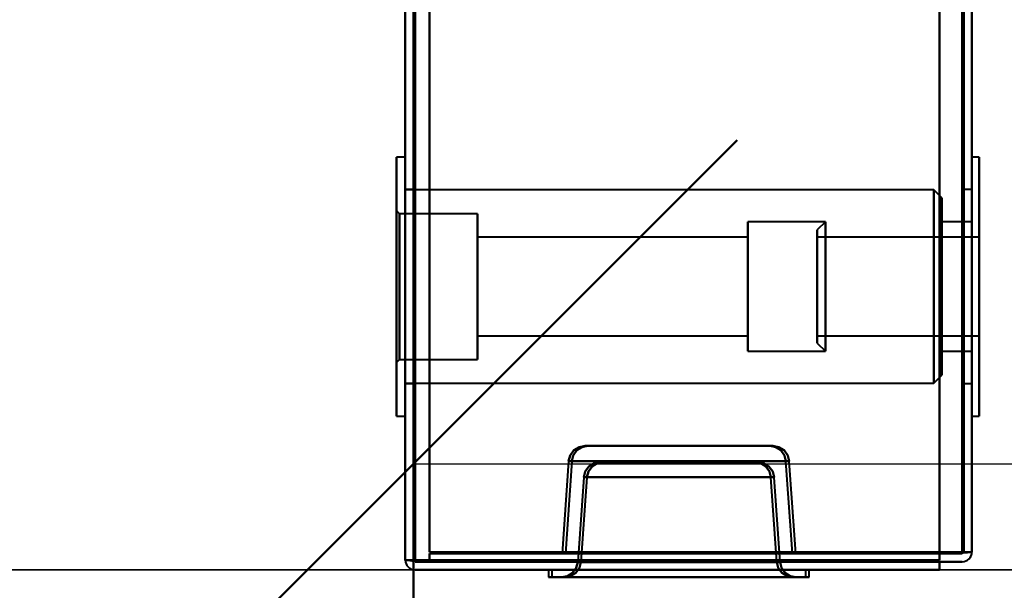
# Model space of a CAD drawing. Header units: millimetres. Extents: x -1321 to 1388, y -120 to 1267.
# Tile 6 of 88: x -479 to -418, y 127 to 162. Entities that reach past the tile are written whole.
import ezdxf

# ---------------------------------------------------------------- set-up
doc = ezdxf.new("R2010")
doc.units = ezdxf.units.MM
for name, color, linetype, lineweight in [('A-ANNO-DIMS', 211, 'Continuous', 30), ('A-ANNO-DIMS-20', 211, 'Continuous', 30), ('A-GENM', 13, 'Continuous', 40), ('G-IMPT', 8, 'Continuous', 40)]:
    doc.layers.add(name, color=color, linetype=linetype, lineweight=lineweight)
doc.styles.add('Arial_1', font='arial.ttf', dxfattribs={"height": 60})
doc.dimstyles.new('Linéaire', dxfattribs={"dimscale": 304.8, "dimtxt": 61.215564, "dimasz": 0.131234, "dimexe": 0.131234, "dimexo": 0.131234, "dimgap": 0.131234, "dimtad": 1, "dimdec": 0, "dimzin": 0, "dimdsep": 46, "dimtxsty": 'Arial_1', "dimblk1": 'OBLIQUE', "dimblk2": 'OBLIQUE', "dimsah": 1, "dimcen": 0.09, "dimazin": 0, "dimtfac": 1, "dimtdec": 4, "dimtix": 1, "dimtmove": 0, "dimatfit": 3, "dimfxl": 1, "dimtvp": 1, "dimtfill": 1, "dimtolj": 1, "dimtzin": 0, "dimarcsym": 2})

# ---------------------------------------------------------------- blocks, each defined once
blk = doc.blocks.new('Maintenance r21 - Maintenance r21-769076-Droite')
at = {"layer": 'A-GENM'}
for p, q in [((-455, 0), (-455, 1098)), ((-455, 1098), (-455, 0))]:
    blk.add_line(p, q, dxfattribs=at)
blk = doc.blocks.new('NEXA 1500 CALQUES_dwg-769064-Droite')
at = {"layer": 'G-IMPT'}
for p, q in [((-455.5, 1097.772), (-455.5, 128.972)), ((-455.5, 1097.772), (-455.5, 128.972)), ((-420.5, 129.472), (-420.5, 1097.272)), ((-420.5, 129.472), (-420.5, 1097.272)), ((-455.5, 153.872), (-456.05, 153.872)), ((-455.5, 153.872), (-456.05, 153.872)), ((-456.05, 153.872), (-456.05, 145.872)), ((-456.05, 153.872), (-456.05, 145.872)), ((-456.05, 137.872), (-456.05, 153.872)), ((-456.05, 145.872), (-456.05, 153.872)), ((-456.05, 137.872), (-456.05, 153.872)), ((-456.05, 145.872), (-456.05, 153.872)), ((-455.5, 153.872), (-455.5, 137.872)), ((-455.5, 153.872), (-455.5, 145.872)), ((-455.5, 153.872), (-455.5, 137.872)), ((-455.5, 153.872), (-455.5, 145.872)), ((-455.5, 145.872), (-455.5, 153.872)), ((-455.5, 145.872), (-455.5, 153.872)), ((-420.05, 153.872), (-420.5, 153.872)), ((-420.05, 153.872), (-420.5, 153.872)), ((-420.5, 137.872), (-420.5, 153.872)), ((-420.5, 145.872), (-420.5, 153.872)), ((-420.5, 137.872), (-420.5, 153.872)), ((-420.5, 145.872), (-420.5, 153.872)), ((-420.5, 153.872), (-420.5, 145.872)), ((-420.5, 153.872), (-420.5, 145.872)), ((-420.05, 145.872), (-420.05, 153.872)), ((-420.05, 145.872), (-420.05, 153.872)), ((-420.05, 153.872), (-420.05, 137.872)), ((-420.05, 153.872), (-420.05, 145.872)), ((-420.05, 153.872), (-420.05, 137.872)), ((-420.05, 153.872), (-420.05, 145.872)), ((-455, 151.872), (-455.5, 151.872)), ((-455, 151.872), (-455.5, 151.872)), ((-455.5, 151.872), (-455.5, 145.872)), ((-455.5, 151.872), (-455.5, 145.872)), ((-422.85, 151.847), (-455.5, 151.847)), ((-422.85, 151.847), (-455.5, 151.847)), ((-455.5, 139.897), (-455.5, 151.847)), ((-455.5, 139.897), (-455.5, 151.847)), ((-455.5, 139.897), (-455.5, 151.847)), ((-455.5, 139.897), (-455.5, 151.847)), ((-455, 145.872), (-455, 151.872)), ((-455, 145.872), (-455, 151.872)), ((-455, 151.872), (-455, 145.872)), ((-455, 151.872), (-455, 145.872)), ((-422.35, 151.347), (-422.85, 151.847)), ((-422.35, 151.347), (-422.85, 151.847)), ((-422.85, 139.897), (-422.85, 151.847)), ((-422.85, 139.897), (-422.85, 151.847)), ((-422.85, 139.897), (-422.85, 151.847)), ((-422.85, 139.897), (-422.85, 151.847)), ((-422.85, 151.847), (-422.85, 139.897)), ((-422.85, 151.847), (-422.85, 139.897)), ((-422.85, 151.847), (-422.85, 139.897)), ((-422.85, 151.847), (-422.85, 139.897)), ((-420.5, 151.872), (-421, 151.872)), ((-420.5, 151.872), (-421, 151.872)), ((-421, 151.872), (-421, 145.872)), ((-421, 151.872), (-421, 145.872)), ((-421, 145.872), (-421, 151.872)), ((-421, 145.872), (-421, 151.872)), ((-420.5, 151.872), (-420.5, 145.872)), ((-420.5, 151.872), (-420.5, 139.872)), ((-420.5, 151.872), (-420.5, 139.872)), ((-420.5, 145.872), (-420.5, 151.872)), ((-420.5, 145.872), (-420.5, 151.872)), ((-420.5, 145.872), (-420.5, 151.872)), ((-422.35, 140.397), (-422.35, 151.347)), ((-422.35, 140.397), (-422.35, 151.347)), ((-422.35, 140.397), (-422.35, 151.347)), ((-422.35, 140.397), (-422.35, 151.347)), ((-422.35, 151.347), (-422.35, 140.397)), ((-422.35, 151.347), (-422.35, 140.397)), ((-422.35, 151.347), (-422.35, 140.397)), ((-422.35, 151.347), (-422.35, 140.397)), ((-455.85, 150.372), (-456.05, 150.572)), ((-455.85, 150.372), (-456.05, 150.572)), ((-456.05, 150.572), (-456.05, 141.172)), ((-456.05, 150.572), (-456.05, 141.172)), ((-456.05, 150.572), (-456.05, 141.172)), ((-456.05, 150.572), (-456.05, 141.172)), ((-456.05, 141.172), (-456.05, 150.572)), ((-456.05, 141.172), (-456.05, 150.572)), ((-456.05, 141.172), (-456.05, 150.572)), ((-456.05, 141.172), (-456.05, 150.572)), ((-451.05, 150.372), (-455.85, 150.372)), ((-451.05, 150.372), (-455.85, 150.372)), ((-455.85, 150.372), (-455.85, 141.372)), ((-455.85, 150.372), (-455.85, 141.372)), ((-455.85, 150.372), (-455.85, 141.372)), ((-455.85, 150.372), (-455.85, 141.372)), ((-455.85, 141.372), (-455.85, 150.372)), ((-455.85, 141.372), (-455.85, 150.372)), ((-455.85, 141.372), (-455.85, 150.372)), ((-455.85, 141.372), (-455.85, 150.372)), ((-451.05, 150.372), (-451.05, 145.872)), ((-451.05, 150.372), (-451.05, 145.872)), ((-451.05, 141.372), (-451.05, 150.372)), ((-451.05, 145.872), (-451.05, 150.372)), ((-451.05, 141.372), (-451.05, 150.372)), ((-451.05, 145.872), (-451.05, 150.372)), ((-429.55, 149.872), (-434.35, 149.872)), ((-429.55, 149.872), (-434.35, 149.872)), ((-434.35, 149.872), (-434.35, 149.741)), ((-434.35, 149.872), (-434.35, 142.004)), ((-434.35, 149.872), (-434.35, 142.004)), ((-434.35, 141.872), (-434.35, 149.872)), ((-434.35, 141.872), (-434.35, 149.872)), ((-434.35, 141.872), (-434.35, 149.872)), ((-434.35, 141.872), (-434.35, 149.872)), ((-434.35, 149.741), (-434.35, 141.872)), ((-434.35, 149.741), (-434.35, 141.872)), ((-429.55, 149.872), (-430.05, 149.372)), ((-429.55, 149.872), (-430.05, 149.372)), ((-429.55, 142.004), (-429.55, 149.872)), ((-429.55, 145.872), (-429.55, 149.872)), ((-429.55, 149.872), (-429.55, 142.004)), ((-429.55, 149.872), (-429.55, 145.872)), ((-429.55, 145.872), (-429.55, 149.741)), ((-429.55, 141.872), (-429.55, 149.741)), ((-429.55, 149.741), (-429.55, 145.872)), ((-429.55, 149.741), (-429.55, 141.872)), ((-420.5, 149.872), (-422.35, 149.872)), ((-420.5, 149.872), (-422.35, 149.872)), ((-422.35, 149.872), (-422.35, 141.872)), ((-422.35, 149.872), (-422.35, 141.872)), ((-422.35, 142.004), (-422.35, 149.872)), ((-422.35, 149.872), (-422.35, 141.872)), ((-422.35, 149.872), (-422.35, 141.872)), ((-422.35, 142.004), (-422.35, 149.872)), ((-422.35, 149.741), (-422.35, 149.872)), ((-422.35, 141.872), (-422.35, 149.741)), ((-422.35, 141.872), (-422.35, 149.741)), ((-420.5, 149.872), (-420.5, 142.004)), ((-420.5, 149.872), (-420.5, 142.004)), ((-420.5, 142.004), (-420.5, 149.872)), ((-420.5, 142.004), (-420.5, 149.872)), ((-420.5, 149.741), (-420.5, 141.872)), ((-420.5, 149.741), (-420.5, 141.872)), ((-420.5, 141.872), (-420.5, 149.741)), ((-420.5, 141.872), (-420.5, 149.741)), ((-430.05, 142.487), (-430.05, 149.372)), ((-430.05, 142.487), (-430.05, 149.372)), ((-430.05, 149.372), (-430.05, 142.487)), ((-430.05, 149.372), (-430.05, 142.487)), ((-430.05, 142.372), (-430.05, 149.257)), ((-430.05, 142.372), (-430.05, 149.257)), ((-430.05, 149.257), (-430.05, 142.372)), ((-430.05, 149.257), (-430.05, 142.372)), ((-434.35, 148.922), (-451.05, 148.922)), ((-434.35, 148.922), (-451.05, 148.922)), ((-451.05, 148.922), (-451.05, 142.922)), ((-451.05, 148.922), (-451.05, 148.822)), ((-451.05, 148.922), (-451.05, 142.922)), ((-451.05, 142.822), (-451.05, 148.922)), ((-451.05, 142.822), (-451.05, 148.922)), ((-451.05, 142.822), (-451.05, 148.922)), ((-451.05, 142.822), (-451.05, 148.922)), ((-451.05, 148.822), (-451.05, 142.822)), ((-451.05, 148.822), (-451.05, 142.822)), ((-434.35, 148.922), (-434.35, 142.822)), ((-434.35, 148.922), (-434.35, 142.822)), ((-434.35, 148.922), (-434.35, 142.822)), ((-434.35, 148.922), (-434.35, 142.822)), ((-434.35, 142.922), (-434.35, 148.922)), ((-434.35, 148.822), (-434.35, 148.922)), ((-434.35, 142.922), (-434.35, 148.922)), ((-434.35, 142.822), (-434.35, 148.822)), ((-434.35, 142.822), (-434.35, 148.822)), ((-420.05, 148.922), (-430.05, 148.922)), ((-420.05, 148.922), (-430.05, 148.922)), ((-430.05, 145.097), (-430.05, 148.922)), ((-430.05, 145.097), (-430.05, 148.922)), ((-430.05, 148.922), (-430.05, 146.647)), ((-430.05, 148.922), (-430.05, 142.922)), ((-430.05, 148.822), (-430.05, 142.822)), ((-430.05, 148.822), (-430.05, 145.097)), ((-420.05, 146.647), (-420.05, 148.922)), ((-420.05, 142.922), (-420.05, 148.922)), ((-420.05, 148.922), (-420.05, 145.097)), ((-420.05, 148.922), (-420.05, 145.097)), ((-420.05, 142.822), (-420.05, 148.822)), ((-420.05, 145.097), (-420.05, 148.822)), ((-430.05, 142.822), (-430.05, 146.647)), ((-430.05, 142.822), (-430.05, 146.647)), ((-430.05, 146.647), (-430.05, 142.922)), ((-420.05, 142.922), (-420.05, 146.647)), ((-420.05, 146.647), (-420.05, 142.822)), ((-420.05, 146.647), (-420.05, 142.822)), ((-456.05, 145.872), (-456.05, 137.872)), ((-456.05, 145.872), (-456.05, 137.872)), ((-456.05, 137.872), (-456.05, 145.872)), ((-456.05, 137.872), (-456.05, 145.872)), ((-455.5, 145.872), (-455.5, 139.872)), ((-455.5, 145.872), (-455.5, 139.872)), ((-455.5, 145.872), (-455.5, 137.872)), ((-455.5, 145.872), (-455.5, 137.872)), ((-455.5, 137.872), (-455.5, 145.872)), ((-455.5, 137.872), (-455.5, 145.872)), ((-455, 139.872), (-455, 145.872)), ((-455, 139.872), (-455, 145.872)), ((-455, 145.872), (-455, 139.872)), ((-455, 145.872), (-455, 139.872)), ((-451.05, 145.872), (-451.05, 141.372)), ((-451.05, 145.872), (-451.05, 141.372)), ((-451.05, 141.372), (-451.05, 145.872)), ((-451.05, 141.372), (-451.05, 145.872)), ((-429.55, 141.872), (-429.55, 145.872)), ((-429.55, 142.004), (-429.55, 145.872)), ((-429.55, 145.872), (-429.55, 141.872)), ((-429.55, 145.872), (-429.55, 142.004)), ((-421, 145.872), (-421, 139.872)), ((-421, 145.872), (-421, 139.872)), ((-421, 139.872), (-421, 145.872)), ((-421, 139.872), (-421, 145.872)), ((-420.5, 145.872), (-420.5, 139.872)), ((-420.5, 139.872), (-420.5, 145.872)), ((-420.5, 139.872), (-420.5, 145.872)), ((-420.5, 137.872), (-420.5, 145.872)), ((-420.5, 137.872), (-420.5, 145.872)), ((-420.5, 145.872), (-420.5, 137.872)), ((-420.5, 145.872), (-420.5, 137.872)), ((-420.05, 137.872), (-420.05, 145.872)), ((-420.05, 137.872), (-420.05, 145.872)), ((-420.05, 145.872), (-420.05, 137.872)), ((-420.05, 145.872), (-420.05, 137.872)), ((-430.05, 145.097), (-430.05, 142.822)), ((-420.05, 142.822), (-420.05, 145.097)), ((-451.05, 142.922), (-451.05, 142.822)), ((-451.05, 142.822), (-434.35, 142.822)), ((-451.05, 142.822), (-434.35, 142.822)), ((-434.35, 142.822), (-434.35, 142.922)), ((-430.05, 142.822), (-420.05, 142.822)), ((-430.05, 142.822), (-420.05, 142.822)), ((-430.05, 142.372), (-429.55, 141.872)), ((-430.05, 142.372), (-429.55, 141.872)), ((-434.35, 142.004), (-434.35, 141.872)), ((-434.35, 141.872), (-429.55, 141.872)), ((-434.35, 141.872), (-429.55, 141.872)), ((-422.35, 141.872), (-422.35, 142.004)), ((-422.35, 141.872), (-420.5, 141.872)), ((-422.35, 141.872), (-420.5, 141.872)), ((-456.05, 141.172), (-455.85, 141.372)), ((-456.05, 141.172), (-455.85, 141.372)), ((-455.85, 141.372), (-451.05, 141.372)), ((-455.85, 141.372), (-451.05, 141.372)), ((-455.5, 139.897), (-422.85, 139.897)), ((-455.5, 139.897), (-422.85, 139.897)), ((-422.85, 139.897), (-422.35, 140.397)), ((-422.85, 139.897), (-422.35, 140.397)), ((-455.5, 139.872), (-455, 139.872)), ((-455.5, 139.872), (-455, 139.872)), ((-421, 139.872), (-420.5, 139.872)), ((-421, 139.872), (-420.5, 139.872)), ((-456.05, 137.872), (-455.5, 137.872)), ((-456.05, 137.872), (-455.5, 137.872)), ((-420.5, 137.872), (-420.05, 137.872)), ((-420.5, 137.872), (-420.05, 137.872)), ((-438.7, 136.022), (-444.417, 136.022)), ((-444.417, 136.022), (-438.7, 136.022)), ((-444.417, 136.022), (-432.983, 136.022)), ((-438.5, 136.022), (-444.217, 136.022)), ((-444.217, 136.022), (-438.5, 136.022)), ((-444.217, 136.022), (-432.783, 136.022)), ((-432.983, 136.022), (-438.7, 136.022)), ((-438.7, 136.022), (-432.983, 136.022)), ((-432.783, 136.022), (-438.5, 136.022)), ((-438.5, 136.022), (-432.783, 136.022)), ((-445.415, 135.092), (-445.815, 129.372)), ((-445.215, 135.092), (-445.615, 129.372)), ((-438.7, 135.092), (-445.415, 135.092)), ((-431.985, 135.092), (-445.415, 135.092)), ((-445.415, 135.092), (-438.7, 135.092)), ((-438.5, 135.092), (-445.215, 135.092)), ((-431.785, 135.092), (-445.215, 135.092)), ((-445.215, 135.092), (-438.5, 135.092)), ((-443.485, 135.022), (-438.7, 135.022)), ((-433.915, 135.022), (-443.485, 135.022)), ((-438.7, 135.022), (-443.485, 135.022)), ((-443.285, 135.022), (-438.5, 135.022)), ((-433.715, 135.022), (-443.285, 135.022)), ((-438.5, 135.022), (-443.285, 135.022)), ((-431.985, 135.092), (-438.7, 135.092)), ((-438.7, 135.092), (-431.985, 135.092)), ((-438.7, 135.022), (-433.915, 135.022)), ((-433.915, 135.022), (-438.7, 135.022)), ((-431.785, 135.092), (-438.5, 135.092)), ((-438.5, 135.092), (-431.785, 135.092)), ((-438.5, 135.022), (-433.715, 135.022)), ((-433.715, 135.022), (-438.5, 135.022)), ((-431.585, 129.372), (-431.985, 135.092)), ((-431.385, 129.372), (-431.785, 135.092)), ((-444.483, 134.092), (-444.849, 128.853)), ((-444.283, 134.092), (-444.649, 128.853)), ((-444.483, 134.092), (-432.917, 134.092)), ((-444.483, 134.092), (-438.7, 134.092)), ((-438.7, 134.092), (-444.483, 134.092)), ((-444.283, 134.092), (-432.717, 134.092)), ((-444.283, 134.092), (-438.5, 134.092)), ((-438.5, 134.092), (-444.283, 134.092)), ((-438.7, 134.092), (-432.917, 134.092)), ((-432.917, 134.092), (-438.7, 134.092)), ((-438.5, 134.092), (-432.717, 134.092)), ((-432.717, 134.092), (-438.5, 134.092)), ((-432.551, 128.853), (-432.917, 134.092)), ((-432.351, 128.853), (-432.717, 134.092)), ((-455.5, 128.972), (-454.9, 128.972)), ((-455.5, 128.972), (-454.9, 128.972)), ((-454.9, 128.972), (-455.5, 128.972)), ((-454.9, 128.972), (-455.5, 128.972)), ((-454.9, 128.972), (-455.5, 128.972)), ((-455.5, 128.972), (-454.9, 128.972)), ((-455.5, 128.972), (-454.9, 128.972)), ((-454.9, 128.972), (-455.5, 128.972)), ((-438.7, 129.372), (-445.815, 129.372)), ((-445.815, 129.372), (-438.7, 129.372)), ((-438.5, 129.372), (-445.615, 129.372)), ((-445.615, 129.372), (-438.5, 129.372)), ((-431.585, 129.372), (-438.7, 129.372)), ((-438.7, 129.372), (-431.585, 129.372)), ((-431.385, 129.372), (-438.5, 129.372)), ((-438.5, 129.372), (-431.385, 129.372)), ((-421.1, 129.472), (-420.5, 129.472)), ((-420.5, 129.472), (-421.1, 129.472)), ((-421.1, 129.472), (-420.5, 129.472)), ((-420.5, 129.472), (-421.1, 129.472)), ((-420.5, 129.472), (-421.1, 129.472)), ((-421.1, 129.472), (-420.5, 129.472)), ((-420.5, 129.472), (-421.1, 129.472)), ((-421.1, 129.472), (-420.5, 129.472)), ((-446.65, 128.372), (-446.65, 127.922)), ((-446.65, 128.372), (-438.7, 128.372)), ((-438.7, 128.372), (-446.65, 128.372)), ((-446.45, 128.372), (-446.45, 127.922)), ((-446.45, 128.372), (-438.5, 128.372)), ((-438.5, 128.372), (-446.45, 128.372)), ((-444.849, 128.853), (-438.7, 128.853)), ((-432.551, 128.853), (-444.849, 128.853)), ((-438.7, 128.853), (-444.849, 128.853)), ((-444.649, 128.853), (-438.5, 128.853)), ((-432.351, 128.853), (-444.649, 128.853)), ((-438.5, 128.853), (-444.649, 128.853)), ((-438.7, 128.853), (-432.551, 128.853)), ((-432.551, 128.853), (-438.7, 128.853)), ((-438.7, 128.372), (-430.75, 128.372)), ((-430.75, 128.372), (-438.7, 128.372)), ((-438.5, 128.853), (-432.351, 128.853)), ((-432.351, 128.853), (-438.5, 128.853)), ((-438.5, 128.372), (-430.55, 128.372)), ((-430.55, 128.372), (-438.5, 128.372)), ((-430.75, 127.922), (-430.75, 128.372)), ((-430.55, 127.922), (-430.55, 128.372)), ((-446.65, 127.922), (-438.7, 127.922)), ((-438.7, 127.922), (-446.65, 127.922)), ((-446.45, 127.922), (-438.5, 127.922)), ((-438.5, 127.922), (-446.45, 127.922)), ((-445.847, 127.922), (-431.553, 127.922)), ((-445.847, 127.922), (-438.7, 127.922)), ((-438.7, 127.922), (-445.847, 127.922)), ((-445.647, 127.922), (-431.353, 127.922)), ((-445.647, 127.922), (-438.5, 127.922)), ((-438.5, 127.922), (-445.647, 127.922)), ((-438.7, 127.922), (-431.553, 127.922)), ((-438.7, 127.922), (-430.75, 127.922)), ((-431.553, 127.922), (-438.7, 127.922)), ((-430.75, 127.922), (-438.7, 127.922)), ((-438.5, 127.922), (-431.353, 127.922)), ((-438.5, 127.922), (-430.55, 127.922)), ((-431.353, 127.922), (-438.5, 127.922)), ((-430.55, 127.922), (-438.5, 127.922))]:
    blk.add_line(p, q, dxfattribs=at)
at = {"layer": 'G-IMPT', "flags": 128}
for points in [[(-455.5, 1097.772), (-455.5, 855.572), (-455.5, 613.372), (-455.5, 371.172), (-455.5, 128.972)], [(-455.5, 128.972), (-455.5, 371.172), (-455.5, 613.372), (-455.5, 855.572), (-455.5, 1097.772)], [(-455.5, 1097.772), (-455.5, 855.572), (-455.5, 613.372), (-455.5, 371.172), (-455.5, 128.972)], [(-455.5, 128.972), (-455.5, 371.172), (-455.5, 613.372), (-455.5, 855.572), (-455.5, 1097.772)], [(-455.5, 128.972), (-455.5, 371.172), (-455.5, 613.372), (-455.5, 855.572), (-455.5, 1097.772)], [(-455.5, 1097.772), (-455.5, 855.572), (-455.5, 613.372), (-455.5, 371.172), (-455.5, 128.972)], [(-455.5, 128.972), (-455.5, 371.172), (-455.5, 613.372), (-455.5, 855.572), (-455.5, 1097.772)], [(-455.5, 1097.772), (-455.5, 855.572), (-455.5, 613.372), (-455.5, 371.172), (-455.5, 128.972)], [(-455, 128.972), (-455, 371.172), (-455, 613.372), (-455, 855.572), (-455, 1097.772)], [(-455, 1097.772), (-455, 855.572), (-455, 613.372), (-455, 371.172), (-455, 128.972)], [(-455, 1097.772), (-455, 855.572), (-455, 613.372), (-455, 371.172), (-455, 128.972)], [(-455, 128.972), (-455, 371.172), (-455, 613.372), (-455, 855.572), (-455, 1097.772)], [(-454.9, 128.972), (-454.9, 371.172), (-454.9, 613.372), (-454.9, 855.572), (-454.9, 1097.772)], [(-454.9, 1097.772), (-454.9, 855.572), (-454.9, 613.372), (-454.9, 371.172), (-454.9, 128.972)], [(-454.9, 1097.772), (-454.9, 855.572), (-454.9, 613.372), (-454.9, 371.172), (-454.9, 128.972)], [(-454.9, 128.972), (-454.9, 371.172), (-454.9, 613.372), (-454.9, 855.572), (-454.9, 1097.772)], [(-454.9, 128.972), (-454.9, 371.172), (-454.9, 613.372), (-454.9, 855.572), (-454.9, 1097.772)], [(-454.9, 1097.772), (-454.9, 855.572), (-454.9, 613.372), (-454.9, 371.172), (-454.9, 128.972)], [(-454.9, 1097.772), (-454.9, 855.572), (-454.9, 613.372), (-454.9, 371.172), (-454.9, 128.972)], [(-454.9, 128.972), (-454.9, 371.172), (-454.9, 613.372), (-454.9, 855.572), (-454.9, 1097.772)], [(-454.9, 1097.772), (-454.9, 855.572), (-454.9, 613.372), (-454.9, 371.172), (-454.9, 128.972)], [(-454.9, 128.972), (-454.9, 371.172), (-454.9, 613.372), (-454.9, 855.572), (-454.9, 1097.772)], [(-454.9, 128.972), (-454.9, 371.172), (-454.9, 613.372), (-454.9, 855.572), (-454.9, 1097.772)], [(-454.9, 1097.772), (-454.9, 855.572), (-454.9, 613.372), (-454.9, 371.172), (-454.9, 128.972)], [(-454, 129.472), (-454, 371.422), (-454, 613.372), (-454, 855.322), (-454, 1097.272)], [(-454, 1097.272), (-454, 855.322), (-454, 613.372), (-454, 371.422), (-454, 129.472)], [(-454, 129.472), (-454, 371.422), (-454, 613.372), (-454, 855.322), (-454, 1097.272)], [(-454, 1097.272), (-454, 855.322), (-454, 613.372), (-454, 371.422), (-454, 129.472)], [(-454, 129.472), (-454, 371.422), (-454, 613.372), (-454, 855.322), (-454, 1097.272)], [(-454, 1097.272), (-454, 855.322), (-454, 613.372), (-454, 371.422), (-454, 129.472)], [(-454, 1097.272), (-454, 855.322), (-454, 613.372), (-454, 371.422), (-454, 129.472)], [(-454, 129.472), (-454, 371.422), (-454, 613.372), (-454, 855.322), (-454, 1097.272)], [(-454, 1097.272), (-454, 855.322), (-454, 613.372), (-454, 371.422), (-454, 129.472)], [(-454, 129.472), (-454, 371.422), (-454, 613.372), (-454, 855.322), (-454, 1097.272)], [(-454, 129.472), (-454, 371.422), (-454, 613.372), (-454, 855.322), (-454, 1097.272)], [(-454, 1097.272), (-454, 855.322), (-454, 613.372), (-454, 371.422), (-454, 129.472)], [(-454, 1097.272), (-454, 855.322), (-454, 613.372), (-454, 371.422), (-454, 129.472)], [(-454, 129.472), (-454, 371.422), (-454, 613.372), (-454, 855.322), (-454, 1097.272)], [(-454, 129.472), (-454, 371.422), (-454, 613.372), (-454, 855.322), (-454, 1097.272)], [(-454, 1097.272), (-454, 855.322), (-454, 613.372), (-454, 371.422), (-454, 129.472)], [(-422.5, 1097.772), (-422.5, 855.572), (-422.5, 613.372), (-422.5, 371.172), (-422.5, 128.972)], [(-422.5, 128.972), (-422.5, 371.172), (-422.5, 613.372), (-422.5, 855.572), (-422.5, 1097.772)], [(-422.5, 128.972), (-422.5, 371.172), (-422.5, 613.372), (-422.5, 855.572), (-422.5, 1097.772)], [(-422.5, 1097.772), (-422.5, 855.572), (-422.5, 613.372), (-422.5, 371.172), (-422.5, 128.972)], [(-422.5, 1097.272), (-422.5, 855.322), (-422.5, 613.372), (-422.5, 371.422), (-422.5, 129.472)], [(-422.5, 129.472), (-422.5, 371.422), (-422.5, 613.372), (-422.5, 855.322), (-422.5, 1097.272)], [(-422.5, 129.472), (-422.5, 371.422), (-422.5, 613.372), (-422.5, 855.322), (-422.5, 1097.272)], [(-422.5, 1097.272), (-422.5, 855.322), (-422.5, 613.372), (-422.5, 371.422), (-422.5, 129.472)], [(-422.5, 129.472), (-422.5, 371.422), (-422.5, 613.372), (-422.5, 855.322), (-422.5, 1097.272)], [(-422.5, 1097.272), (-422.5, 855.322), (-422.5, 613.372), (-422.5, 371.422), (-422.5, 129.472)], [(-422.5, 1097.272), (-422.5, 855.322), (-422.5, 613.372), (-422.5, 371.422), (-422.5, 129.472)], [(-422.5, 129.472), (-422.5, 371.422), (-422.5, 613.372), (-422.5, 855.322), (-422.5, 1097.272)], [(-421.1, 1097.272), (-421.1, 855.322), (-421.1, 613.372), (-421.1, 371.422), (-421.1, 129.472)], [(-421.1, 129.472), (-421.1, 371.422), (-421.1, 613.372), (-421.1, 855.322), (-421.1, 1097.272)], [(-421.1, 129.472), (-421.1, 371.422), (-421.1, 613.372), (-421.1, 855.322), (-421.1, 1097.272)], [(-421.1, 1097.272), (-421.1, 855.322), (-421.1, 613.372), (-421.1, 371.422), (-421.1, 129.472)], [(-421.1, 1097.272), (-421.1, 855.322), (-421.1, 613.372), (-421.1, 371.422), (-421.1, 129.472)], [(-421.1, 129.472), (-421.1, 371.422), (-421.1, 613.372), (-421.1, 855.322), (-421.1, 1097.272)], [(-421.1, 129.472), (-421.1, 371.422), (-421.1, 613.372), (-421.1, 855.322), (-421.1, 1097.272)], [(-421.1, 1097.272), (-421.1, 855.322), (-421.1, 613.372), (-421.1, 371.422), (-421.1, 129.472)], [(-421.1, 129.472), (-421.1, 371.422), (-421.1, 613.372), (-421.1, 855.322), (-421.1, 1097.272)], [(-421.1, 1097.272), (-421.1, 855.322), (-421.1, 613.372), (-421.1, 371.422), (-421.1, 129.472)], [(-421.1, 1097.272), (-421.1, 855.322), (-421.1, 613.372), (-421.1, 371.422), (-421.1, 129.472)], [(-421.1, 129.472), (-421.1, 371.422), (-421.1, 613.372), (-421.1, 855.322), (-421.1, 1097.272)], [(-421, 129.472), (-421, 371.422), (-421, 613.372), (-421, 855.322), (-421, 1097.272)], [(-421, 1097.272), (-421, 855.322), (-421, 613.372), (-421, 371.422), (-421, 129.472)], [(-421, 1097.272), (-421, 855.322), (-421, 613.372), (-421, 371.422), (-421, 129.472)], [(-421, 129.472), (-421, 371.422), (-421, 613.372), (-421, 855.322), (-421, 1097.272)], [(-420.5, 129.472), (-420.5, 371.422), (-420.5, 613.372), (-420.5, 855.322), (-420.5, 1097.272)], [(-420.5, 1097.272), (-420.5, 855.322), (-420.5, 613.372), (-420.5, 371.422), (-420.5, 129.472)], [(-420.5, 1097.272), (-420.5, 855.322), (-420.5, 613.372), (-420.5, 371.422), (-420.5, 129.472)], [(-420.5, 129.472), (-420.5, 371.422), (-420.5, 613.372), (-420.5, 855.322), (-420.5, 1097.272)], [(-420.5, 129.472), (-420.5, 371.422), (-420.5, 613.372), (-420.5, 855.322), (-420.5, 1097.272)], [(-420.5, 1097.272), (-420.5, 855.322), (-420.5, 613.372), (-420.5, 371.422), (-420.5, 129.472)], [(-420.5, 1097.272), (-420.5, 855.322), (-420.5, 613.372), (-420.5, 371.422), (-420.5, 129.472)], [(-420.5, 129.472), (-420.5, 371.422), (-420.5, 613.372), (-420.5, 855.322), (-420.5, 1097.272)], [(-422.5, 128.972), (-422.5, 161.247), (-422.5, 193.522), (-422.5, 225.797), (-422.5, 258.072)], [(-422.5, 258.072), (-422.5, 225.797), (-422.5, 193.522), (-422.5, 161.247), (-422.5, 128.972)], [(-422.5, 258.072), (-422.5, 225.797), (-422.5, 193.522), (-422.5, 161.247), (-422.5, 128.972)], [(-422.5, 128.972), (-422.5, 161.247), (-422.5, 193.522), (-422.5, 225.797), (-422.5, 258.072)], [(-444.417, 136.022), (-444.768, 135.959), (-445.096, 135.757), (-445.324, 135.444), (-445.415, 135.092)], [(-445.415, 135.092), (-445.324, 135.444), (-445.096, 135.757), (-444.768, 135.959), (-444.417, 136.022)], [(-444.217, 136.022), (-444.568, 135.959), (-444.896, 135.757), (-445.124, 135.444), (-445.215, 135.092)], [(-445.215, 135.092), (-445.124, 135.444), (-444.896, 135.757), (-444.568, 135.959), (-444.217, 136.022)], [(-431.985, 135.092), (-432.076, 135.444), (-432.304, 135.757), (-432.632, 135.959), (-432.983, 136.022)], [(-432.983, 136.022), (-432.632, 135.959), (-432.304, 135.757), (-432.076, 135.444), (-431.985, 135.092)], [(-431.785, 135.092), (-431.876, 135.444), (-432.104, 135.757), (-432.432, 135.959), (-432.783, 136.022)], [(-432.783, 136.022), (-432.432, 135.959), (-432.104, 135.757), (-431.876, 135.444), (-431.785, 135.092)], [(-444.483, 134.092), (-444.392, 134.444), (-444.163, 134.757), (-443.835, 134.959), (-443.485, 135.022)], [(-443.485, 135.022), (-443.835, 134.959), (-444.163, 134.757), (-444.392, 134.444), (-444.483, 134.092)], [(-444.283, 134.092), (-444.192, 134.444), (-443.963, 134.757), (-443.635, 134.959), (-443.285, 135.022)], [(-443.285, 135.022), (-443.635, 134.959), (-443.963, 134.757), (-444.192, 134.444), (-444.283, 134.092)], [(-433.915, 135.022), (-433.565, 134.959), (-433.237, 134.757), (-433.008, 134.444), (-432.917, 134.092)], [(-432.917, 134.092), (-433.008, 134.444), (-433.237, 134.757), (-433.565, 134.959), (-433.915, 135.022)], [(-433.715, 135.022), (-433.365, 134.959), (-433.037, 134.757), (-432.808, 134.444), (-432.717, 134.092)], [(-432.717, 134.092), (-432.808, 134.444), (-433.037, 134.757), (-433.365, 134.959), (-433.715, 135.022)], [(-455.5, 128.972), (-455.363, 128.972), (-455.225, 128.972), (-455.088, 128.972), (-454.95, 128.972)], [(-454.95, 128.922), (-455.088, 128.935), (-455.225, 128.947), (-455.363, 128.96), (-455.5, 128.972)], [(-455.5, 128.972), (-455.363, 128.96), (-455.225, 128.947), (-455.088, 128.935), (-454.95, 128.922)], [(-454.95, 128.972), (-455.088, 128.972), (-455.225, 128.972), (-455.363, 128.972), (-455.5, 128.972)], [(-455.5, 128.972), (-455.363, 128.96), (-455.225, 128.947), (-455.088, 128.935), (-454.95, 128.922)], [(-454.95, 128.922), (-455.088, 128.935), (-455.225, 128.947), (-455.363, 128.96), (-455.5, 128.972)], [(-454.95, 128.972), (-455.088, 128.972), (-455.225, 128.972), (-455.363, 128.972), (-455.5, 128.972)], [(-455.5, 128.972), (-455.363, 128.972), (-455.225, 128.972), (-455.088, 128.972), (-454.95, 128.972)], [(-454.95, 128.972), (-446.838, 128.972), (-438.725, 128.972), (-430.613, 128.972), (-422.5, 128.972)], [(-422.5, 128.972), (-430.613, 128.972), (-438.725, 128.972), (-446.838, 128.972), (-454.95, 128.972)], [(-422.5, 128.972), (-430.613, 128.972), (-438.725, 128.972), (-446.838, 128.972), (-454.95, 128.972)], [(-454.95, 128.972), (-446.838, 128.972), (-438.725, 128.972), (-430.613, 128.972), (-422.5, 128.972)], [(-422.5, 128.972), (-430.6, 128.972), (-438.7, 128.972), (-446.8, 128.972), (-454.9, 128.972)], [(-454.9, 128.972), (-446.8, 128.972), (-438.7, 128.972), (-430.6, 128.972), (-422.5, 128.972)], [(-454.9, 128.972), (-446.8, 128.972), (-438.7, 128.972), (-430.6, 128.972), (-422.5, 128.972)], [(-422.5, 128.972), (-430.6, 128.972), (-438.7, 128.972), (-446.8, 128.972), (-454.9, 128.972)], [(-454.9, 128.972), (-446.8, 128.972), (-438.7, 128.972), (-430.6, 128.972), (-422.5, 128.972)], [(-422.5, 128.972), (-430.6, 128.972), (-438.7, 128.972), (-446.8, 128.972), (-454.9, 128.972)], [(-454.9, 128.972), (-446.8, 128.972), (-438.7, 128.972), (-430.6, 128.972), (-422.5, 128.972)], [(-422.5, 128.972), (-430.6, 128.972), (-438.7, 128.972), (-446.8, 128.972), (-454.9, 128.972)], [(-454.9, 128.972), (-446.8, 128.972), (-438.7, 128.972), (-430.6, 128.972), (-422.5, 128.972)], [(-422.5, 128.972), (-430.6, 128.972), (-438.7, 128.972), (-446.8, 128.972), (-454.9, 128.972)], [(-422.5, 128.972), (-430.6, 128.972), (-438.7, 128.972), (-446.8, 128.972), (-454.9, 128.972)], [(-454.9, 128.972), (-446.8, 128.972), (-438.7, 128.972), (-430.6, 128.972), (-422.5, 128.972)], [(-421.1, 129.472), (-429.325, 129.472), (-437.55, 129.472), (-445.775, 129.472), (-454, 129.472)], [(-454, 129.472), (-445.775, 129.472), (-437.55, 129.472), (-429.325, 129.472), (-421.1, 129.472)], [(-422.5, 129.472), (-430.375, 129.472), (-438.25, 129.472), (-446.125, 129.472), (-454, 129.472)], [(-454, 129.472), (-445.763, 129.472), (-437.525, 129.472), (-429.288, 129.472), (-421.05, 129.472)], [(-454, 129.472), (-446.125, 129.472), (-438.25, 129.472), (-430.375, 129.472), (-422.5, 129.472)], [(-421.05, 129.472), (-429.288, 129.472), (-437.525, 129.472), (-445.763, 129.472), (-454, 129.472)], [(-454, 129.472), (-446.125, 129.472), (-438.25, 129.472), (-430.375, 129.472), (-422.5, 129.472)], [(-422.5, 129.472), (-430.375, 129.472), (-438.25, 129.472), (-446.125, 129.472), (-454, 129.472)], [(-454, 129.472), (-445.775, 129.472), (-437.55, 129.472), (-429.325, 129.472), (-421.1, 129.472)], [(-421.1, 129.472), (-429.325, 129.472), (-437.55, 129.472), (-445.775, 129.472), (-454, 129.472)], [(-421.05, 129.472), (-429.288, 129.472), (-437.525, 129.472), (-445.763, 129.472), (-454, 129.472)], [(-454, 129.472), (-446.125, 129.472), (-438.25, 129.472), (-430.375, 129.472), (-422.5, 129.472)], [(-422.5, 129.472), (-430.375, 129.472), (-438.25, 129.472), (-446.125, 129.472), (-454, 129.472)], [(-454, 129.472), (-445.763, 129.472), (-437.525, 129.472), (-429.288, 129.472), (-421.05, 129.472)], [(-422.5, 129.472), (-430.375, 129.472), (-438.25, 129.472), (-446.125, 129.472), (-454, 129.472)], [(-454, 129.472), (-446.125, 129.472), (-438.25, 129.472), (-430.375, 129.472), (-422.5, 129.472)], [(-421.05, 129.422), (-429.288, 129.41), (-437.525, 129.397), (-445.763, 129.385), (-454, 129.372)], [(-454, 129.372), (-445.763, 129.385), (-437.525, 129.397), (-429.288, 129.41), (-421.05, 129.422)], [(-454, 129.372), (-445.763, 129.385), (-437.525, 129.397), (-429.288, 129.41), (-421.05, 129.422)], [(-421.05, 129.422), (-429.288, 129.41), (-437.525, 129.397), (-445.763, 129.385), (-454, 129.372)], [(-421.1, 129.372), (-429.325, 129.372), (-437.55, 129.372), (-445.775, 129.372), (-454, 129.372)], [(-454, 129.372), (-445.775, 129.372), (-437.55, 129.372), (-429.325, 129.372), (-421.1, 129.372)], [(-421.1, 129.372), (-429.325, 129.372), (-437.55, 129.372), (-445.775, 129.372), (-454, 129.372)], [(-454, 129.372), (-445.775, 129.372), (-437.55, 129.372), (-429.325, 129.372), (-421.1, 129.372)], [(-454, 129.372), (-454, 129.247), (-454, 129.122), (-454, 128.997), (-454, 128.872)], [(-454, 128.872), (-454, 128.997), (-454, 129.122), (-454, 129.247), (-454, 129.372)], [(-454, 129.372), (-454, 129.247), (-454, 129.122), (-454, 128.997), (-454, 128.872)], [(-454, 128.872), (-454, 128.997), (-454, 129.122), (-454, 129.247), (-454, 129.372)], [(-454, 128.872), (-454, 128.997), (-454, 129.122), (-454, 129.247), (-454, 129.372)], [(-454, 129.372), (-454, 129.247), (-454, 129.122), (-454, 128.997), (-454, 128.872)], [(-454, 128.872), (-454, 128.997), (-454, 129.122), (-454, 129.247), (-454, 129.372)], [(-454, 129.372), (-454, 129.247), (-454, 129.122), (-454, 128.997), (-454, 128.872)], [(-422.5, 129.472), (-422.15, 129.472), (-421.8, 129.472), (-421.45, 129.472), (-421.1, 129.472)], [(-421.1, 129.472), (-421.45, 129.472), (-421.8, 129.472), (-422.15, 129.472), (-422.5, 129.472)], [(-422.5, 128.972), (-422.5, 129.097), (-422.5, 129.222), (-422.5, 129.347), (-422.5, 129.472)], [(-421.1, 129.472), (-421.45, 129.472), (-421.8, 129.472), (-422.15, 129.472), (-422.5, 129.472)], [(-422.5, 129.472), (-422.5, 129.347), (-422.5, 129.222), (-422.5, 129.097), (-422.5, 128.972)], [(-422.5, 129.472), (-422.15, 129.472), (-421.8, 129.472), (-421.45, 129.472), (-421.1, 129.472)], [(-422.5, 129.472), (-422.5, 129.347), (-422.5, 129.222), (-422.5, 129.097), (-422.5, 128.972)], [(-422.5, 128.972), (-422.5, 129.097), (-422.5, 129.222), (-422.5, 129.347), (-422.5, 129.472)], [(-422.5, 129.472), (-422.15, 129.472), (-421.8, 129.472), (-421.45, 129.472), (-421.1, 129.472)], [(-421.1, 129.472), (-421.45, 129.472), (-421.8, 129.472), (-422.15, 129.472), (-422.5, 129.472)], [(-421.1, 129.472), (-421.45, 129.472), (-421.8, 129.472), (-422.15, 129.472), (-422.5, 129.472)], [(-422.5, 128.972), (-422.5, 129.097), (-422.5, 129.222), (-422.5, 129.347), (-422.5, 129.472)], [(-422.5, 129.472), (-422.15, 129.472), (-421.8, 129.472), (-421.45, 129.472), (-421.1, 129.472)], [(-422.5, 129.472), (-422.5, 129.347), (-422.5, 129.222), (-422.5, 129.097), (-422.5, 128.972)], [(-422.5, 129.472), (-422.5, 129.347), (-422.5, 129.222), (-422.5, 129.097), (-422.5, 128.972)], [(-422.5, 128.972), (-422.5, 129.097), (-422.5, 129.222), (-422.5, 129.347), (-422.5, 129.472)], [(-421.05, 129.472), (-420.913, 129.472), (-420.775, 129.472), (-420.638, 129.472), (-420.5, 129.472)], [(-420.5, 129.472), (-420.638, 129.472), (-420.775, 129.472), (-420.913, 129.472), (-421.05, 129.472)], [(-420.5, 129.472), (-420.638, 129.46), (-420.775, 129.447), (-420.913, 129.435), (-421.05, 129.422)], [(-421.05, 129.422), (-420.913, 129.435), (-420.775, 129.447), (-420.638, 129.46), (-420.5, 129.472)], [(-421.05, 129.422), (-420.913, 129.435), (-420.775, 129.447), (-420.638, 129.46), (-420.5, 129.472)], [(-420.5, 129.472), (-420.638, 129.46), (-420.775, 129.447), (-420.913, 129.435), (-421.05, 129.422)], [(-420.5, 129.472), (-420.638, 129.472), (-420.775, 129.472), (-420.913, 129.472), (-421.05, 129.472)], [(-421.05, 129.472), (-420.913, 129.472), (-420.775, 129.472), (-420.638, 129.472), (-420.5, 129.472)], [(-422.5, 128.872), (-430.613, 128.885), (-438.725, 128.897), (-446.838, 128.91), (-454.95, 128.922)], [(-454.95, 128.922), (-446.838, 128.91), (-438.725, 128.897), (-430.613, 128.885), (-422.5, 128.872)], [(-454.95, 128.922), (-446.838, 128.91), (-438.725, 128.897), (-430.613, 128.885), (-422.5, 128.872)], [(-422.5, 128.872), (-430.613, 128.885), (-438.725, 128.897), (-446.838, 128.91), (-454.95, 128.922)], [(-422.5, 128.872), (-430.6, 128.872), (-438.7, 128.872), (-446.8, 128.872), (-454.9, 128.872)], [(-454.9, 128.872), (-446.8, 128.872), (-438.7, 128.872), (-430.6, 128.872), (-422.5, 128.872)], [(-422.5, 128.872), (-430.6, 128.872), (-438.7, 128.872), (-446.8, 128.872), (-454.9, 128.872)], [(-454.9, 128.872), (-446.8, 128.872), (-438.7, 128.872), (-430.6, 128.872), (-422.5, 128.872)], [(-454.9, 128.372), (-446.8, 128.372), (-438.7, 128.372), (-430.6, 128.372), (-422.5, 128.372)], [(-422.5, 128.372), (-430.6, 128.372), (-438.7, 128.372), (-446.8, 128.372), (-454.9, 128.372)], [(-422.5, 128.372), (-430.6, 128.372), (-438.7, 128.372), (-446.8, 128.372), (-454.9, 128.372)], [(-454.9, 128.372), (-446.8, 128.372), (-438.7, 128.372), (-430.6, 128.372), (-422.5, 128.372)], [(-422.5, 128.372), (-430.6, 128.372), (-438.7, 128.372), (-446.8, 128.372), (-454.9, 128.372)], [(-454.9, 128.372), (-446.8, 128.372), (-438.7, 128.372), (-430.6, 128.372), (-422.5, 128.372)], [(-422.5, 128.372), (-430.6, 128.372), (-438.7, 128.372), (-446.8, 128.372), (-454.9, 128.372)], [(-454.9, 128.372), (-446.8, 128.372), (-438.7, 128.372), (-430.6, 128.372), (-422.5, 128.372)], [(-454, 128.872), (-446.125, 128.872), (-438.25, 128.872), (-430.375, 128.872), (-422.5, 128.872)], [(-422.5, 128.872), (-430.375, 128.872), (-438.25, 128.872), (-446.125, 128.872), (-454, 128.872)], [(-422.5, 128.872), (-430.375, 128.872), (-438.25, 128.872), (-446.125, 128.872), (-454, 128.872)], [(-454, 128.872), (-446.125, 128.872), (-438.25, 128.872), (-430.375, 128.872), (-422.5, 128.872)], [(-422.5, 128.872), (-430.375, 128.872), (-438.25, 128.872), (-446.125, 128.872), (-454, 128.872)], [(-454, 128.872), (-446.125, 128.872), (-438.25, 128.872), (-430.375, 128.872), (-422.5, 128.872)], [(-422.5, 128.872), (-430.375, 128.872), (-438.25, 128.872), (-446.125, 128.872), (-454, 128.872)], [(-454, 128.872), (-446.125, 128.872), (-438.25, 128.872), (-430.375, 128.872), (-422.5, 128.872)], [(-445.847, 127.922), (-445.496, 127.986), (-445.168, 128.187), (-444.94, 128.501), (-444.849, 128.853)], [(-444.849, 128.853), (-444.94, 128.501), (-445.168, 128.187), (-445.496, 127.986), (-445.847, 127.922)], [(-445.647, 127.922), (-445.296, 127.986), (-444.968, 128.187), (-444.74, 128.501), (-444.649, 128.853)], [(-444.649, 128.853), (-444.74, 128.501), (-444.968, 128.187), (-445.296, 127.986), (-445.647, 127.922)], [(-432.551, 128.853), (-432.46, 128.501), (-432.232, 128.187), (-431.904, 127.986), (-431.553, 127.922)], [(-431.553, 127.922), (-431.904, 127.986), (-432.232, 128.187), (-432.46, 128.501), (-432.551, 128.853)], [(-432.351, 128.853), (-432.26, 128.501), (-432.032, 128.187), (-431.704, 127.986), (-431.353, 127.922)], [(-431.353, 127.922), (-431.704, 127.986), (-432.032, 128.187), (-432.26, 128.501), (-432.351, 128.853)], [(-422.5, 128.872), (-422.15, 128.872), (-421.8, 128.872), (-421.45, 128.872), (-421.1, 128.872)], [(-421.1, 128.872), (-421.45, 128.872), (-421.8, 128.872), (-422.15, 128.872), (-422.5, 128.872)], [(-422.5, 128.872), (-422.15, 128.872), (-421.8, 128.872), (-421.45, 128.872), (-421.1, 128.872)], [(-422.5, 128.372), (-422.5, 128.497), (-422.5, 128.622), (-422.5, 128.747), (-422.5, 128.872)], [(-421.1, 128.872), (-421.45, 128.872), (-421.8, 128.872), (-422.15, 128.872), (-422.5, 128.872)], [(-421.1, 128.872), (-421.45, 128.872), (-421.8, 128.872), (-422.15, 128.872), (-422.5, 128.872)], [(-422.5, 128.872), (-422.15, 128.872), (-421.8, 128.872), (-421.45, 128.872), (-421.1, 128.872)], [(-421.1, 128.872), (-421.45, 128.872), (-421.8, 128.872), (-422.15, 128.872), (-422.5, 128.872)], [(-422.5, 128.872), (-422.5, 128.747), (-422.5, 128.622), (-422.5, 128.497), (-422.5, 128.372)], [(-422.5, 128.872), (-422.15, 128.872), (-421.8, 128.872), (-421.45, 128.872), (-421.1, 128.872)], [(-422.5, 128.872), (-422.5, 128.747), (-422.5, 128.622), (-422.5, 128.497), (-422.5, 128.372)], [(-422.5, 128.372), (-422.5, 128.497), (-422.5, 128.622), (-422.5, 128.747), (-422.5, 128.872)], [(-422.5, 128.872), (-422.5, 128.747), (-422.5, 128.622), (-422.5, 128.497), (-422.5, 128.372)], [(-422.5, 128.372), (-422.5, 128.497), (-422.5, 128.622), (-422.5, 128.747), (-422.5, 128.872)], [(-422.5, 128.872), (-422.5, 128.747), (-422.5, 128.622), (-422.5, 128.497), (-422.5, 128.372)], [(-422.5, 128.372), (-422.5, 128.497), (-422.5, 128.622), (-422.5, 128.747), (-422.5, 128.872)]]:
    blk.add_lwpolyline(points, dxfattribs=at)
at = {"layer": 'G-IMPT'}
for centre, start, end in [((-454.9, 128.972), 180, 270), ((-454.9, 128.972), 180, 270), ((-454.9, 128.972), 180, 270), ((-454.9, 128.972), 180, 270), ((-454.9, 128.972), 180, 270), ((-454.9, 128.972), 180, 270), ((-454.9, 128.972), 180, 270), ((-454.9, 128.972), 180, 270), ((-421.1, 129.472), 270, 0), ((-421.1, 129.472), 270, 0), ((-421.1, 129.472), 270, 0), ((-421.1, 129.472), 270, 0), ((-421.1, 129.472), 270, 0), ((-421.1, 129.472), 270, 360), ((-421.1, 129.472), 270, 360), ((-421.1, 129.472), 270, 360)]:
    blk.add_arc(centre, 0.6, start, end, dxfattribs=at)
blk = doc.blocks.new('DIMBLOCK1-Droite')
at = {"layer": 'A-ANNO-DIMS-20'}
for p, q in [((-455, 134.913), (-455, 174.913)), ((0, 134.913), (0, 174.913)), ((-455, 134.913), (0, 134.913)), ((-455, 134.913), (-455, 123.197)), ((0, 134.913), (0, 123.197))]:
    blk.add_line(p, q, dxfattribs=at)
at = {"layer": 'A-ANNO-DIMS-20', "lineweight": 50}
for p, q in [((-455, 134.913), (-435, 154.913)), ((0, 134.913), (20, 154.913)), ((-455, 134.913), (-475, 114.913)), ((0, 134.913), (-20, 114.913))]:
    blk.add_line(p, q, dxfattribs=at)
at = {"layer": 'A-ANNO-DIMS-20', "color": 0, "insert": (-296.721, 252.807), "char_height": 60, "width": 166.12962, "attachment_point": 1, "line_spacing_factor": 0.941778, "style": 'Arial_1', "bg_fill": 3, "box_fill_scale": 1.25, "bg_fill_color": 9, "bg_fill_true_color": 13158600, "bg_fill_transparency": 0}
blk.add_mtext('455', dxfattribs=at)
blk = doc.blocks.new('_Oblique')
at = {"color": 0, "linetype": 'ByBlock', "lineweight": -2}
blk.add_line((-0.5, -0.5), (0.5, 0.5), dxfattribs=at)

msp = doc.modelspace()

# ---------------------------------------------------------------- block references
at = {"layer": 'A-GENM'}
msp.add_blockref('Maintenance r21 - Maintenance r21-769076-Droite', (0, 0), dxfattribs=at)
at = {"layer": 'G-IMPT'}
msp.add_blockref('NEXA 1500 CALQUES_dwg-769064-Droite', (0, 0), dxfattribs=at)

# ---------------------------------------------------------------- next in the draw order: dimensions: what is measured, and where the dimension line sits
at = {"layer": 'A-ANNO-DIMS'}
dim = msp.add_linear_dim(base=(0, 134.913), p1=(-455, 163.197), p2=(0, 163.197), dimstyle='Linéaire', override={"dimpost": '<>', "dimfxl": 455}, dxfattribs=at)
dim.commit()
dim.dimension.update_dxf_attribs({"geometry": 'DIMBLOCK1-Droite', "text_midpoint": (-227.5, 205.424)})

# ---------------------------------------------------------------- next in the draw order: linework, layer by layer
at = {"color": 94, "lineweight": 30}
for p, q in [((592.1, 128.372), (-627.1, 128.372)), ((-627.1, 128.372), (592.1, 128.372))]:
    msp.add_line(p, q, dxfattribs=at)

doc.saveas('drawing.dxf')
